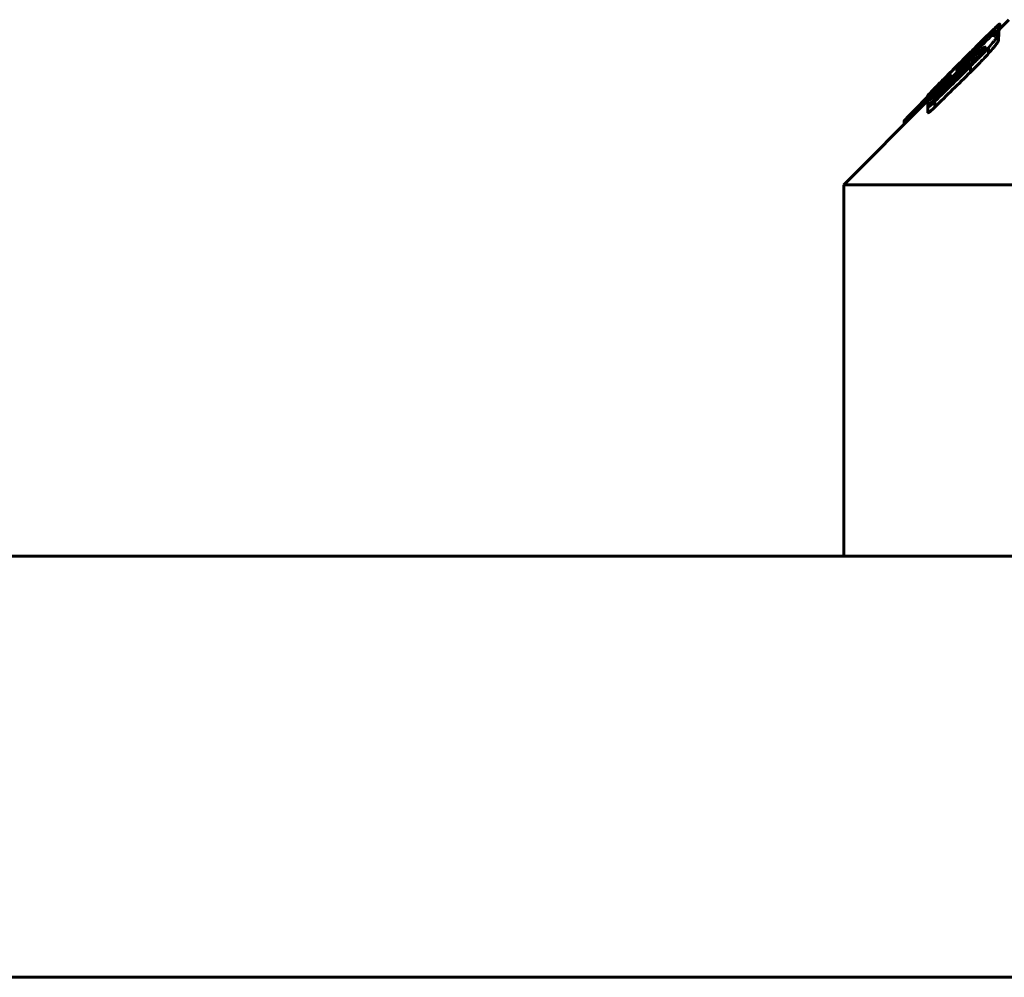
# Model space of a CAD drawing. Header units: millimetres. Extents: x -104 to 267, y -66 to 65.
# Tile 3 of 16: x -40 to -16, y 34 to 57. Entities that reach past the tile are written whole.
import ezdxf

# ---------------------------------------------------------------- set-up
doc = ezdxf.new("R2010")
doc.units = ezdxf.units.MM
doc.linetypes.add('K5LT-1', pattern=[0])
doc.linetypes.add('K5LT_BASIC', pattern=[0])
doc.layers.add('Системный слой (1)', color=7, linetype='Continuous', true_color=0x6c6c6c)

# ---------------------------------------------------------------- blocks, each defined once
blk = doc.blocks.new('U0')
at = {"layer": 'Системный слой (1)', "color": 150, "linetype": 'K5LT_BASIC', "lineweight": 60, "true_color": 0x0080ff}
for p, q in [((-16.251, 56.934), (-16.246, 56.94)), ((-16.246, 56.94), (-16.244, 56.945)), ((-16.244, 56.945), (-16.243, 56.948))]:
    blk.add_line(p, q, dxfattribs=at)
blk = doc.blocks.new('U2')
at = {"layer": 'Системный слой (1)', "color": 150, "linetype": 'K5LT_BASIC', "lineweight": 60, "true_color": 0x0080ff}
for p, q in [((-17.969, 55.357), (-17.969, 55.356)), ((-17.969, 55.356), (-17.968, 55.356)), ((-17.968, 55.356), (-17.967, 55.356))]:
    blk.add_line(p, q, dxfattribs=at)
blk = doc.blocks.new('U5')
at = {"layer": 'Системный слой (1)', "color": 150, "linetype": 'K5LT_BASIC', "lineweight": 60, "true_color": 0x0080ff}
for p, q in [((-16.243, 57.071), (-16.238, 57.077)), ((-16.238, 57.077), (-16.235, 57.081)), ((-16.235, 57.081), (-16.234, 57.083))]:
    blk.add_line(p, q, dxfattribs=at)
blk = doc.blocks.new('U9')
at = {"layer": 'Системный слой (1)', "color": 150, "linetype": 'K5LT_BASIC', "lineweight": 60, "true_color": 0x0080ff}
for p, q in [((-17.967, 55.24), (-17.967, 55.24)), ((-17.967, 55.24), (-17.967, 55.239)), ((-17.967, 55.239), (-17.967, 55.239))]:
    blk.add_line(p, q, dxfattribs=at)
blk = doc.blocks.new('U12')
at = {"layer": 'Системный слой (1)', "color": 150, "linetype": 'K5LT_BASIC', "lineweight": 60, "true_color": 0x0080ff}
for p, q in [((-16.234, 57.116), (-16, 57.35)), ((-20, 53.35), (-17.969, 55.381))]:
    blk.add_line(p, q, dxfattribs=at)

msp = doc.modelspace()

# ---------------------------------------------------------------- linework, layer by layer
at = {"layer": 'Системный слой (1)', "color": 150, "linetype": 'K5LT_BASIC', "lineweight": 60, "true_color": 0x0080ff}
for p, q in [((-16.223, 57.127), (-16.223, 57.245)), ((-16.486, 57), (-16.486, 57.002)), ((-16.408, 56.951), (-16.408, 57.024)), ((-16.251, 57.007), (-16.251, 56.991)), ((-16.243, 57.097), (-16.243, 57.089)), ((-16.243, 56.948), (-16.243, 57.089)), ((-16.234, 57.228), (-16.234, 57.225)), ((-16.234, 57.083), (-16.234, 57.225)), ((-16.557, 56.91), (-16.557, 56.906)), ((-16.363, 56.95), (-16.373, 56.94)), ((-16.373, 56.94), (-16.373, 56.937)), ((-16.363, 56.945), (-16.363, 56.95)), ((-16.251, 56.85), (-16.251, 56.991)), ((-16.861, 56.55), (-17.071, 56.339)), ((-16.921, 56.57), (-17.061, 56.43)), ((-16.921, 56.569), (-16.921, 56.57)), ((-16.914, 56.567), (-16.871, 56.61)), ((-16.914, 56.526), (-16.914, 56.567)), ((-16.897, 56.542), (-16.914, 56.526)), ((-16.871, 56.569), (-16.871, 56.61)), ((-16.861, 56.501), (-16.861, 56.55)), ((-16.73, 56.487), (-16.73, 56.579)), ((-16.494, 56.528), (-16.494, 56.67)), ((-16.869, 56.449), (-17.785, 55.541)), ((-17.061, 56.43), (-17.192, 56.299)), ((-17.071, 56.293), (-17.071, 56.339)), ((-17.061, 56.429), (-17.061, 56.43)), ((-16.869, 56.348), (-16.869, 56.449)), ((-17.255, 56.227), (-17.263, 56.219)), ((-17.263, 56.102), (-17.263, 56.219)), ((-17.255, 56.11), (-17.255, 56.227)), ((-17.245, 56.12), (-17.245, 56.19)), ((-16.931, 56.08), (-16.931, 56.221)), ((-17.542, 55.878), (-17.559, 55.861)), ((-17.542, 55.825), (-17.542, 55.878)), ((-17.412, 56.023), (-17.412, 56.019)), ((-17.412, 55.954), (-17.412, 56.019)), ((-17.83, 55.539), (-17.83, 55.607)), ((-17.794, 55.435), (-17.602, 55.624)), ((-17.776, 55.709), (-17.776, 55.711)), ((-17.969, 55.477), (-18.282, 55.165)), ((-17.969, 55.357), (-17.969, 55.499)), ((-17.967, 55.503), (-17.967, 55.505)), ((-17.967, 55.382), (-17.967, 55.383)), ((-17.967, 55.24), (-17.967, 55.382)), ((-17.794, 55.231), (-17.794, 55.373)), ((-17.785, 55.443), (-17.785, 55.541)), ((-17.967, 55.094), (-17.967, 55.236)), ((-18.535, 54.815), (-18.535, 54.901)), ((-18.508, 54.842), (-18.508, 54.934)), ((-20, 53.35), (20, 53.35)), ((-20, 44.35), (-20, 53.35)), ((86.9, 44.35), (-86.9, 44.35)), ((86.9, 34.15), (-86.9, 34.15))]:
    msp.add_line(p, q, dxfattribs=at)
msp.add_arc((997.48, -976.668), 1447.618, 134.486794, 134.534704, dxfattribs=at)
for points, knots in [([(-16.486, 57.002), (-16.46, 57.028), (-16.422, 57.065), (-16.371, 57.114), (-16.332, 57.151), (-16.286, 57.194), (-16.254, 57.223), (-16.233, 57.24), (-16.225, 57.246), (-16.223, 57.246), (-16.223, 57.245)], [0, 0, 0, 0, 2.151305, 3.224126, 4.605271, 5.902664, 8.075218, 8.915326, 10.096859, 11, 11, 11, 11]), ([(-17.098, 56.392), (-17.025, 56.465), (-16.928, 56.562), (-16.798, 56.691), (-16.671, 56.818), (-16.534, 56.953), (-16.42, 57.064), (-16.372, 57.11), (-16.357, 57.125)], [0, 0, 0, 0, 2.478043, 3.3209, 4.483187, 6.949627, 8.310628, 9, 9, 9, 9]), ([(-16.921, 56.57), (-16.873, 56.618), (-16.803, 56.687), (-16.711, 56.779), (-16.613, 56.876), (-16.537, 56.951), (-16.486, 57.002)], [0, 0, 0, 0, 2.260503, 3.282104, 4.393278, 7, 7, 7, 7]), ([(-16.861, 56.55), (-16.808, 56.604), (-16.726, 56.689), (-16.618, 56.801), (-16.517, 56.907), (-16.449, 56.98), (-16.408, 57.024)], [0, 0, 0, 0, 2.269815, 3.602064, 4.880677, 7, 7, 7, 7]), ([(-16.408, 57.024), (-16.386, 57.049), (-16.347, 57.093), (-16.303, 57.142), (-16.277, 57.171), (-16.262, 57.189), (-16.249, 57.204), (-16.238, 57.218), (-16.234, 57.224), (-16.234, 57.225)], [0, 0, 0, 0, 2.96009, 5.194346, 6.355038, 7.164113, 7.875796, 9.038355, 10, 10, 10, 10]), ([(-16.243, 57.097), (-16.249, 57.093), (-16.26, 57.085), (-16.282, 57.068), (-16.304, 57.049), (-16.329, 57.027), (-16.36, 56.998), (-16.383, 56.975), (-16.398, 56.96)], [0, 0, 0, 0, 1.629055, 2.906814, 4.327646, 5.612699, 6.806872, 9, 9, 9, 9]), ([(-16.251, 57.007), (-16.251, 57.011), (-16.254, 57.013), (-16.264, 57.011), (-16.276, 57.005), (-16.294, 56.995), (-16.325, 56.974), (-16.353, 56.953), (-16.373, 56.937)], [0, 0, 0, 0, 1.589893, 2.42004, 3.594507, 4.801238, 6.039426, 9, 9, 9, 9]), ([(-16.363, 56.95), (-16.349, 56.965), (-16.327, 56.988), (-16.3, 57.018), (-16.283, 57.037), (-16.27, 57.052), (-16.26, 57.064), (-16.252, 57.074), (-16.245, 57.084), (-16.243, 57.088), (-16.243, 57.089)], [0, 0, 0, 0, 2.964952, 4.614973, 6.069953, 7.061237, 7.972172, 8.876657, 9.735021, 11, 11, 11, 11]), ([(-16.234, 57.228), (-16.234, 57.229), (-16.236, 57.23), (-16.241, 57.227), (-16.249, 57.222), (-16.269, 57.206), (-16.305, 57.173), (-16.342, 57.139), (-16.357, 57.125)], [0, 0, 0, 0, 1.136079, 1.986127, 2.981936, 4.192642, 7.163036, 9, 9, 9, 9]), ([(-16.897, 56.542), (-16.857, 56.583), (-16.799, 56.643), (-16.727, 56.718), (-16.687, 56.76), (-16.652, 56.797), (-16.622, 56.829), (-16.596, 56.857), (-16.579, 56.877), (-16.566, 56.892), (-16.558, 56.902), (-16.557, 56.905), (-16.557, 56.906)], [0, 0, 0, 0, 3.580268, 5.100923, 6.634919, 7.401923, 8.638999, 9.787158, 10.576912, 11.310979, 12.195734, 13, 13, 13, 13]), ([(-16.557, 56.91), (-16.557, 56.91), (-16.558, 56.91), (-16.562, 56.907), (-16.569, 56.902), (-16.58, 56.892), (-16.598, 56.876), (-16.623, 56.852), (-16.653, 56.823), (-16.686, 56.791), (-16.757, 56.722), (-16.82, 56.66), (-16.871, 56.61)], [0, 0, 0, 0, 0.738498, 1.123605, 1.651676, 2.333878, 3.221478, 4.296456, 5.505838, 6.723998, 7.929675, 13, 13, 13, 13]), ([(-16.494, 56.67), (-16.449, 56.722), (-16.396, 56.784), (-16.344, 56.848), (-16.317, 56.882), (-16.284, 56.926), (-16.257, 56.969), (-16.251, 56.986), (-16.251, 56.991)], [0, 0, 0, 0, 3.481941, 4.148827, 4.717471, 6.12149, 7.762537, 9, 9, 9, 9]), ([(-16.494, 56.528), (-16.449, 56.581), (-16.396, 56.642), (-16.344, 56.706), (-16.317, 56.741), (-16.284, 56.785), (-16.257, 56.827), (-16.251, 56.845), (-16.251, 56.85)], [0, 0, 0, 0, 3.481941, 4.148827, 4.717471, 6.12149, 7.762537, 9, 9, 9, 9]), ([(-16.696, 56.524), (-16.696, 56.524), (-16.696, 56.523), (-16.698, 56.521), (-16.699, 56.519), (-16.702, 56.516), (-16.707, 56.511), (-16.717, 56.501), (-16.733, 56.484), (-16.758, 56.459), (-16.794, 56.423), (-16.845, 56.372), (-16.953, 56.265), (-17.208, 56.013), (-17.439, 55.785), (-17.602, 55.624)], [0, 0, 0, 0, 0.033413, 0.065604, 0.095438, 0.145508, 0.23215, 0.387365, 0.671081, 1.119779, 1.730204, 2.574093, 3.850204, 7.415601, 16, 16, 16, 16]), ([(-16.931, 56.221), (-16.881, 56.27), (-16.802, 56.348), (-16.654, 56.499), (-16.559, 56.599), (-16.494, 56.67)], [0, 0, 0, 0, 1.967568, 3.131583, 6, 6, 6, 6]), ([(-16.931, 56.08), (-16.881, 56.129), (-16.802, 56.207), (-16.654, 56.357), (-16.559, 56.458), (-16.494, 56.528)], [0, 0, 0, 0, 1.967568, 3.131583, 6, 6, 6, 6]), ([(-16.914, 56.567), (-16.915, 56.566), (-16.918, 56.564), (-16.92, 56.561), (-16.922, 56.559), (-16.922, 56.558), (-16.922, 56.558)], [0, 0, 0, 0, 2.590616, 3.984401, 5.278209, 7, 7, 7, 7]), ([(-16.922, 56.558), (-16.922, 56.556), (-16.922, 56.553), (-16.92, 56.548), (-16.918, 56.54), (-16.916, 56.532), (-16.914, 56.526)], [0, 0, 0, 0, 1.476822, 2.71056, 4.134393, 7, 7, 7, 7]), ([(-16.869, 56.449), (-16.857, 56.461), (-16.839, 56.479), (-16.814, 56.503), (-16.795, 56.521), (-16.776, 56.539), (-16.754, 56.559), (-16.739, 56.572), (-16.73, 56.579)], [0, 0, 0, 0, 2.296855, 3.391213, 4.702479, 5.903063, 6.992454, 9, 9, 9, 9]), ([(-16.73, 56.579), (-16.702, 56.602), (-16.664, 56.632), (-16.623, 56.663), (-16.597, 56.679), (-16.578, 56.688), (-16.573, 56.685), (-16.573, 56.682)], [0, 0, 0, 0, 3.041361, 4.105165, 5.323279, 6.832619, 8, 8, 8, 8]), ([(-16.573, 56.682), (-16.573, 56.68), (-16.574, 56.676), (-16.578, 56.667), (-16.586, 56.654), (-16.601, 56.634), (-16.622, 56.607), (-16.653, 56.57), (-16.679, 56.542), (-16.696, 56.524)], [0, 0, 0, 0, 1.067082, 1.883444, 3.012436, 4.373345, 5.917926, 7.526436, 10, 10, 10, 10]), ([(-17.776, 55.711), (-17.729, 55.758), (-17.658, 55.83), (-17.554, 55.936), (-17.462, 56.028), (-17.34, 56.151), (-17.248, 56.243), (-17.192, 56.299)], [0, 0, 0, 0, 2.057392, 3.086999, 4.415999, 5.81559, 8, 8, 8, 8]), ([(-17.098, 56.392), (-17.158, 56.332), (-17.292, 56.198), (-17.425, 56.064), (-17.498, 55.991)], [0, 0, 0, 0, 2.245032, 5, 5, 5, 5]), ([(-17.245, 56.19), (-17.245, 56.187), (-17.242, 56.186), (-17.229, 56.193), (-17.218, 56.202), (-17.208, 56.209), (-17.195, 56.221), (-17.173, 56.24), (-17.133, 56.278), (-17.095, 56.315), (-17.071, 56.339)], [0, 0, 0, 0, 2.613705, 4.098506, 4.618598, 5.31409, 6.076653, 6.85573, 8.28255, 11, 11, 11, 11]), ([(-17.263, 56.219), (-17.308, 56.174), (-17.387, 56.094), (-17.472, 56.007), (-17.531, 55.946), (-17.576, 55.9), (-17.612, 55.861), (-17.634, 55.838), (-17.644, 55.826), (-17.653, 55.815), (-17.655, 55.811), (-17.655, 55.81)], [0, 0, 0, 0, 3.167977, 5.524074, 6.294791, 7.738809, 9.200875, 9.890941, 10.50128, 10.989375, 12, 12, 12, 12]), ([(-17.498, 55.991), (-17.545, 55.943), (-17.636, 55.851), (-17.739, 55.747), (-17.815, 55.668), (-17.874, 55.607), (-17.922, 55.556), (-17.948, 55.528), (-17.962, 55.511), (-17.968, 55.502), (-17.969, 55.499), (-17.969, 55.499)], [0, 0, 0, 0, 2.672838, 5.134842, 6.090894, 7.614268, 9.215202, 10.148092, 10.649099, 11.553228, 12, 12, 12, 12]), ([(-17.83, 55.607), (-17.805, 55.629), (-17.763, 55.668), (-17.709, 55.717), (-17.673, 55.751), (-17.641, 55.781), (-17.602, 55.818), (-17.573, 55.847), (-17.559, 55.861)], [0, 0, 0, 0, 2.906916, 4.718761, 5.461087, 6.409098, 7.73365, 9, 9, 9, 9]), ([(-17.489, 55.955), (-17.508, 55.937), (-17.539, 55.908), (-17.577, 55.872), (-17.604, 55.849), (-17.623, 55.832), (-17.635, 55.822), (-17.644, 55.815), (-17.653, 55.809), (-17.655, 55.809), (-17.655, 55.81)], [0, 0, 0, 0, 2.300991, 3.845776, 5.262191, 6.459112, 7.346373, 8.223839, 9.204166, 11, 11, 11, 11]), ([(-17.542, 55.878), (-17.531, 55.889), (-17.511, 55.91), (-17.483, 55.938), (-17.46, 55.963), (-17.439, 55.986), (-17.425, 56.002), (-17.417, 56.013), (-17.413, 56.017), (-17.412, 56.019)], [0, 0, 0, 0, 2.0462, 3.469608, 5.114136, 6.69772, 8.071111, 9.167716, 10, 10, 10, 10]), ([(-17.412, 56.023), (-17.412, 56.023), (-17.413, 56.023), (-17.416, 56.02), (-17.422, 56.015), (-17.431, 56.008), (-17.442, 55.998), (-17.461, 55.981), (-17.477, 55.966), (-17.489, 55.955)], [0, 0, 0, 0, 0.796601, 1.445995, 2.367245, 3.599608, 4.913356, 6.221497, 10, 10, 10, 10]), ([(-17.969, 55.499), (-17.969, 55.495), (-17.962, 55.497), (-17.932, 55.519), (-17.909, 55.538), (-17.876, 55.566), (-17.849, 55.59), (-17.83, 55.607)], [0, 0, 0, 0, 3.233303, 4.399783, 5.527555, 6.421479, 8, 8, 8, 8]), ([(-17.967, 55.505), (-17.967, 55.507), (-17.959, 55.518), (-17.931, 55.55), (-17.884, 55.599), (-17.828, 55.657), (-17.786, 55.701), (-17.776, 55.711)], [0, 0, 0, 0, 1.789374, 2.928937, 4.433781, 7.133698, 8, 8, 8, 8]), ([(-17.967, 55.382), (-17.967, 55.38), (-17.966, 55.379), (-17.961, 55.381), (-17.955, 55.385), (-17.945, 55.392), (-17.933, 55.402), (-17.918, 55.415), (-17.9, 55.432), (-17.875, 55.454), (-17.837, 55.491), (-17.805, 55.521), (-17.785, 55.541)], [0, 0, 0, 0, 1.255582, 2.044086, 2.87276, 3.698185, 4.533995, 5.495935, 6.616017, 7.852517, 9.716137, 13, 13, 13, 13]), ([(-17.794, 55.435), (-17.817, 55.411), (-17.85, 55.377), (-17.885, 55.34), (-17.903, 55.32), (-17.918, 55.303), (-17.935, 55.284), (-17.949, 55.266), (-17.959, 55.253), (-17.966, 55.242), (-17.967, 55.237), (-17.967, 55.236)], [0, 0, 0, 0, 3.666514, 5.168254, 5.875233, 6.862434, 7.968393, 9.084509, 10.08118, 10.884176, 12, 12, 12, 12]), ([(-17.959, 55.399), (-17.96, 55.397), (-17.962, 55.394), (-17.965, 55.391), (-17.966, 55.388), (-17.967, 55.385), (-17.967, 55.384), (-17.967, 55.383)], [0, 0, 0, 0, 1.366936, 2.45683, 3.992028, 5.487286, 8, 8, 8, 8]), ([(-17.967, 55.236), (-17.964, 55.234), (-17.958, 55.235), (-17.943, 55.243), (-17.931, 55.25), (-17.917, 55.261), (-17.9, 55.274), (-17.884, 55.288), (-17.861, 55.309), (-17.831, 55.336), (-17.806, 55.36), (-17.794, 55.373)], [0, 0, 0, 0, 2.656017, 3.530082, 4.492977, 5.522651, 6.442647, 7.374186, 8.261224, 10.016503, 12, 12, 12, 12]), ([(-17.82, 55.549), (-17.838, 55.531), (-17.864, 55.504), (-17.901, 55.465), (-17.93, 55.432), (-17.95, 55.409), (-17.959, 55.399)], [0, 0, 0, 0, 2.238316, 3.359165, 5.19635, 7, 7, 7, 7]), ([(-18.508, 54.934), (-18.498, 54.945), (-18.48, 54.964), (-18.45, 54.995), (-18.404, 55.042), (-18.346, 55.101), (-18.298, 55.149), (-18.282, 55.165)], [0, 0, 0, 0, 1.509445, 2.203137, 3.226347, 6.346664, 8, 8, 8, 8]), ([(-17.967, 55.094), (-17.964, 55.093), (-17.958, 55.094), (-17.943, 55.101), (-17.931, 55.109), (-17.917, 55.12), (-17.9, 55.133), (-17.884, 55.147), (-17.861, 55.167), (-17.831, 55.195), (-17.806, 55.219), (-17.794, 55.231)], [0, 0, 0, 0, 2.656017, 3.530082, 4.492977, 5.522651, 6.442647, 7.374186, 8.261224, 10.016503, 12, 12, 12, 12]), ([(-18.535, 54.901), (-18.535, 54.902), (-18.534, 54.902), (-18.533, 54.904), (-18.532, 54.905), (-18.53, 54.908), (-18.525, 54.914), (-18.517, 54.923), (-18.511, 54.931), (-18.508, 54.934)], [0, 0, 0, 0, 0.686058, 1.198733, 1.925253, 2.85007, 4.148104, 7.759406, 10, 10, 10, 10])]:
    msp.add_open_spline(points, degree=3, knots=knots, dxfattribs=at)
at = {"layer": 'Системный слой (1)', "color": 7, "linetype": 'K5LT-1'}
msp.add_open_spline([(-17.82, 55.549), (-17.664, 55.704), (-17.19, 56.175), (-16.716, 56.645), (-16.398, 56.96)], degree=3, knots=[0, 0, 0, 0, 0.380205, 1.153581, 1.153581, 1.153581, 1.153581], dxfattribs=at)
at = {"layer": 'Системный слой (1)', "color": 150, "linetype": 'K5LT_BASIC', "lineweight": 60, "true_color": 0x0080ff}
for points in [[(-16.931, 56.221), (-17.218, 55.939), (-17.506, 55.656), (-17.794, 55.373)], [(-17.245, 56.19), (-17.248, 56.209), (-17.251, 56.221), (-17.255, 56.227)]]:
    msp.add_open_spline(points, degree=3, dxfattribs=at)

# ---------------------------------------------------------------- block references
at = {"layer": 'Системный слой (1)'}
for name in ['U12', 'U5', 'U0', 'U2', 'U9']:
    msp.add_blockref(name, (0, 0), dxfattribs=at)

doc.saveas('drawing.dxf')
